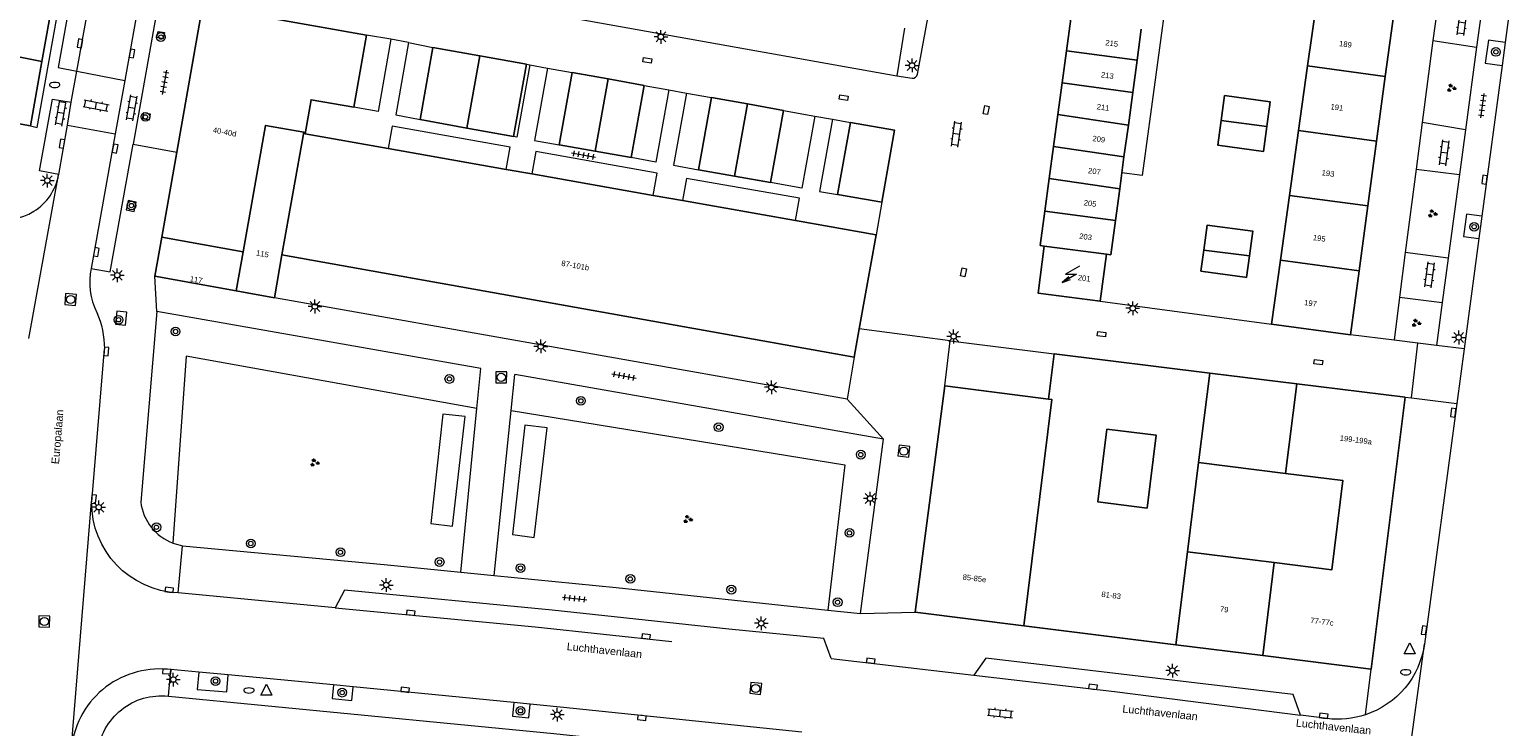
# Model space of a CAD drawing. Extents: x 131101 to 132041, y 397511 to 398853.
# Tile 6 of 80: x 131330 to 131465, y 397784 to 397847. Entities that reach past the tile are written whole.
import ezdxf
from ezdxf.enums import TextEntityAlignment as Align

# ---------------------------------------------------------------- set-up
doc = ezdxf.new("R2010")
doc.units = 0
doc.linetypes.add('DGN Style 2', pattern=[51.514866, 30.90892, -20.605946])
doc.layers.add('_vervallen situatie', color=250, linetype='Continuous', lineweight=9, plot=False)
for name, color, linetype, lineweight in [('gg-afsc-erfafscheiding', 250, 'Continuous', 9), ('gg-afsc-muur', 250, 'Continuous', 9), ('gg-bbg-bijgebouw', 10, 'Continuous', 25), ('gg-bbg-gedigitaliseerde bebouwing', 10, 'Continuous', 25), ('gg-bbg-gedigitaliseerde bijgebouw', 10, 'Continuous', 25), ('gg-bbg-hoofdgebouw', 10, 'Continuous', 25), ('gg-bbg-tussenscheiding', 10, 'Continuous', 25), ('gg-knt-verharding', 250, 'Continuous', 9), ('gg-knt-verharding nz', 250, 'DGN Style 2', 9), ('gt-grn-groengrens', 250, 'Continuous', 9), ('gt-grn-weggrens', 250, 'Continuous', 9), ('gt-symb-boom', 250, 'Continuous', 9), ('gt-symb-brandkraan', 250, 'Continuous', 9), ('gt-symb-groenvak', 250, 'Continuous', 9), ('gt-symb-klinker verharding', 250, 'Continuous', 9), ('gt-symb-kolk', 250, 'Continuous', 9), ('gt-symb-kolk center center', 250, 'Continuous', 9), ('gt-symb-lichtmast', 250, 'Continuous', 9), ('gt-symb-rioolschacht', 250, 'Continuous', 9), ('gt-symb-tegel verharding', 250, 'Continuous', 9), ('gt-symb-trafo symbool', 250, 'Continuous', 9), ('gt-symb-waterafsluiter', 250, 'Continuous', 9), ('X-AL-huisnummers', 2, 'Continuous', 25), ('X-AL-straatnaam', 3, 'Continuous', 35)]:
    doc.layers.add(name, color=color, linetype=linetype, lineweight=lineweight)
doc.styles.add('CS Annotative', font='arial.ttf')

# ---------------------------------------------------------------- blocks, each defined once
blk = doc.blocks.new('gt0-LMAST')
at = {"layer": 'gt-symb-lichtmast'}
for p, q in [((-0.18, 0.17), (-0.45, 0.44)), ((-0.01, 0.25), (-0.01, 0.62)), ((0.17, 0.17), (0.44, 0.44)), ((-0.26, 0), (-0.63, 0)), ((-0.18, -0.18), (-0.45, -0.45)), ((-0.01, -0.25), (-0.01, -0.63)), ((0.44, -0.45), (0.17, -0.18)), ((0.24, 0), (0.62, 0))]:
    blk.add_line(p, q, dxfattribs=at)
blk.add_circle((-0.01, 0), 0.25, dxfattribs=at)
blk = doc.blocks.new('gt0-KOLKCC')
at = {"layer": 'gt-symb-kolk center center', "flags": 128}
blk.add_lwpolyline([(-0.38, 0.2), (0.38, 0.2), (0.38, -0.2), (-0.38, -0.2), (-0.38, 0.2)], close=True, dxfattribs=at)
blk = doc.blocks.new('gt0-KL1')
at = {"layer": 'gt-symb-klinker verharding'}
for p, q in [((-1.15, 0.3), (1.15, 0.3)), ((-1, -0.3), (-1, 0.3)), ((-0.5, 0.3), (-0.5, 0.45)), ((0, -0.3), (0, 0.3)), ((0.5, 0.3), (0.5, 0.45)), ((1, -0.3), (1, 0.3)), ((-1.15, -0.3), (1.15, -0.3)), ((-0.5, -0.45), (-0.5, -0.3)), ((0.5, -0.45), (0.5, -0.3))]:
    blk.add_line(p, q, dxfattribs=at)
blk = doc.blocks.new('gt0-HSP')
at = {"layer": 'gt-symb-trafo symbool', "flags": 128}
for points in [[(0.77, 0.75), (-0.53, 0), (0.47, 0), (-0.83, -0.75)], [(-0.22, -0.24), (-0.83, -0.75), (-0.08, -0.48)]]:
    blk.add_lwpolyline(points, dxfattribs=at)
blk = doc.blocks.new('gt0-RS')
at = {"layer": 'gt-symb-rioolschacht', "flags": 128}
blk.add_lwpolyline([(-0.5, -0.5), (0.5, -0.5), (0.5, 0.5), (-0.5, 0.5), (-0.5, -0.5)], close=True, dxfattribs=at)
at = {"layer": 'gt-symb-rioolschacht'}
blk.add_circle((0, 0), 0.375, dxfattribs=at)
blk = doc.blocks.new('gt0-BOOM')
at = {"layer": 'gt-symb-boom'}
for radius in [0.4, 0.2]:
    blk.add_circle((0, 0), radius, dxfattribs=at)
blk = doc.blocks.new('gt0-KOLK')
at = {"layer": 'gt-symb-kolk', "flags": 128}
blk.add_lwpolyline([(0, 0), (0.38, 0), (0.38, 0.4), (-0.38, 0.4), (-0.38, 0), (0, 0)], dxfattribs=at)
blk = doc.blocks.new('gt0-TEG1')
at = {"layer": 'gt-symb-tegel verharding'}
for p, q in [((-1.12, 0), (1.12, 0)), ((-0.9, -0.25), (-0.9, 0.25)), ((-0.45, -0.25), (-0.45, 0.25)), ((0, -0.25), (0, 0.25)), ((0.45, -0.25), (0.45, 0.25)), ((0.9, -0.25), (0.9, 0.25))]:
    blk.add_line(p, q, dxfattribs=at)
blk = doc.blocks.new('gt0-GRVAK')
at = {"layer": 'gt-symb-groenvak'}
for p, q in [((-0.11, 0.19), (-0.23, 0.24)), ((-0.18, 0.15), (0.09, 0.15)), ((-0.09, 0.21), (-0.16, 0.32)), ((-0.05, 0.21), (-0.05, 0.39)), ((0, 0.21), (0.06, 0.32)), ((0.02, 0.19), (0.13, 0.24)), ((0.26, -0.05), (0.2, 0.06)), ((0.3, -0.05), (0.3, 0.13)), ((0.35, -0.05), (0.41, 0.06)), ((-0.24, -0.23), (-0.36, -0.18)), ((-0.32, -0.26), (-0.05, -0.26)), ((-0.23, -0.21), (-0.29, -0.09)), ((-0.18, -0.2), (-0.18, -0.02)), ((-0.14, -0.21), (-0.07, -0.09)), ((-0.12, -0.23), (0, -0.18)), ((0.24, -0.07), (0.12, -0.02)), ((0.17, -0.11), (0.44, -0.11)), ((0.37, -0.07), (0.49, -0.02))]:
    blk.add_line(p, q, dxfattribs=at)
blk = doc.blocks.new('gt0-BR')
at = {"layer": 'gt-symb-brandkraan', "extrusion": (0, 0, -1)}
for centre, radius, start, end in [((0.24, 0), 0.206, 287.5669, 72.4331), ((-0.6, -2.66), 3, 72.4331, 73.108), ((0, -0.69), 0.938, 73.108, 106.892), ((0.6, -2.66), 3, 106.892, 107.5669), ((-0.24, 0), 0.206, 107.5669, 252.433), ((-0.6, 2.66), 3, 286.892, 287.5669), ((0.6, 2.66), 3, 252.433, 253.1079)]:
    blk.add_arc(centre, radius, start, end, dxfattribs=at)
at = {"layer": 'gt-symb-brandkraan'}
blk.add_arc((0, 0.69), 0.938, 253.108, 286.8921, dxfattribs=at)
blk = doc.blocks.new('_vervallen situatie')
at = {"layer": 'gg-knt-verharding'}
for p, q in [((131466.83, 397859.57), (131465.03, 397846.14)), ((131462.97, 397849.88), (131462.41, 397845.72)), ((131458.43, 397846.31), (131462.41, 397845.72)), ((131462.41, 397845.72), (131461.4, 397838.18)), ((131465.03, 397846.14), (131464.75, 397844.04)), ((131464.75, 397844.04), (131462.9, 397830.28)), ((131461.4, 397838.18), (131457.45, 397838.83)), ((131461.4, 397838.18), (131460.85, 397834.1)), ((131456.9, 397834.58), (131460.85, 397834.1)), ((131460.85, 397834.1), (131459.82, 397826.46)), ((131462.9, 397830.28), (131462.62, 397828.25)), ((131462.62, 397828.25), (131461.27, 397818.17)), ((131459.82, 397826.46), (131455.9, 397826.96)), ((131459.82, 397826.46), (131459.28, 397822.41)), ((131455.38, 397822.91), (131459.28, 397822.41)), ((131459.28, 397822.41), (131458.75, 397818.48)), ((131341.86, 397821.59), (131340.37, 397804.19)), ((131371.43, 397816.39), (131341.86, 397821.59)), ((131337.04, 397818.18), (131335.89, 397804.22)), ((131457.03, 397818.69), (131454.88, 397818.96)), ((131456.46, 397813.71), (131457.03, 397818.69)), ((131458.75, 397818.48), (131457.03, 397818.69)), ((131461.27, 397818.17), (131460.6, 397813.19)), ((131371.07, 397812.72), (131371.43, 397816.39)), ((131374.22, 397812.56), (131374.56, 397815.84)), ((131408.23, 397809.92), (131374.56, 397815.84)), ((131369.62, 397797.8), (131371.07, 397812.72)), ((131455.9, 397813.76), (131456.46, 397813.71)), ((131460.6, 397813.19), (131457.65, 397791.23)), ((131372.67, 397797.49), (131374.22, 397812.56)), ((131406.12, 397794.01), (131408.23, 397809.92)), ((131358.15, 397794.54), (131343.79, 397795.9)), ((131403.16, 397794.33), (131406.12, 397794.01)), ((131454.64, 397769.19), (131457.65, 397791.23)), ((131403.44, 397789.91), (131416.49, 397788.4)), ((131343.12, 397788.9), (131342.82, 397788.93)), ((131345.67, 397788.67), (131343.12, 397788.9)), ((131348.37, 397788.43), (131345.67, 397788.67)), ((131357.97, 397787.5), (131348.37, 397788.43)), ((131359.78, 397787.33), (131357.97, 397787.5)), ((131374.46, 397785.89), (131359.78, 397787.33)), ((131375.95, 397785.75), (131374.46, 397785.89)), ((131448.75, 397784.44), (131446.33, 397784.74))]:
    blk.add_line(p, q, dxfattribs=at)
at = {"layer": 'gg-knt-verharding', "flags": 128}
for points in [[(131465.03, 397846.14), (131463.51, 397846.34), (131463.2, 397844.25), (131464.75, 397844.04)], [(131462.9, 397830.28), (131461.5, 397830.47), (131461.22, 397828.44), (131462.62, 397828.25)], [(131338.08, 397820.43), (131338.98, 397820.34), (131339.09, 397821.53), (131338.19, 397821.62), (131338.08, 397820.43)], [(131343.32, 397800.45), (131343.75, 397800.31), (131344.19, 397800.21)], [(131344.19, 397800.21), (131362.6, 397798.5), (131369.62, 397797.8)], [(131372.67, 397797.49), (131383.81, 397796.38), (131403.16, 397794.33)], [(131403.44, 397789.91), (131402.78, 397791.74), (131394.1, 397792.59), (131377.97, 397794.34), (131359, 397796.16), (131358.15, 397794.54)], [(131446.33, 397784.74), (131445.67, 397786.62), (131417.59, 397789.93), (131416.49, 397788.4)], [(131345.67, 397788.67), (131345.53, 397787.09), (131348.23, 397786.88), (131348.37, 397788.43)], [(131357.97, 397787.5), (131357.85, 397786.26), (131359.65, 397786.08), (131359.78, 397787.33)], [(131374.46, 397785.89), (131374.34, 397784.64), (131375.83, 397784.49), (131375.95, 397785.75)], [(131400.76, 397783.18), (131378.99, 397785.45), (131375.95, 397785.75)]]:
    blk.add_lwpolyline(points, dxfattribs=at)
at = {"layer": 'gg-knt-verharding'}
for centre, radius, start, end in [((131341.73, 397824.24), 6.02, 167.6921, 206.99), ((131344.96, 397804.77), 4.62, 187.2147, 249.2564), ((131342.09, 397780.86), 8.1, 84.7983, 175.1676)]:
    blk.add_arc(centre, radius, start, end, dxfattribs=at)
at = {"layer": 'gg-knt-verharding', "extrusion": (0, 0, -1)}
for centre, radius, start, end in [((-131328.09, 397818.1), 8.96, 157.6242, 179.4712), ((-131344.16, 397804.16), 8.27, 272.5837, 0.4401), ((-131449.74, 397792.36), 7.99, 188.1405, 251.5824), ((-131449.74, 397792.36), 7.99, 251.5877, 277.1332)]:
    blk.add_arc(centre, radius, start, end, dxfattribs=at)
at = {"layer": 'gg-knt-verharding nz', "flags": 128}
for points in [[(131358.15, 397794.54), (131376.42, 397792.8), (131403.44, 397789.91)], [(131416.49, 397788.4), (131429.32, 397786.9), (131446.33, 397784.74)]]:
    blk.add_lwpolyline(points, dxfattribs=at)
at = {"layer": 'gt-grn-groengrens', "flags": 128}
for points in [[(131371.07, 397812.72), (131344.53, 397817.51), (131343.32, 397800.45)], [(131366.87, 397802.23), (131366.89, 397802.24), (131368.86, 397801.98), (131370.02, 397811.99), (131367.98, 397812.21), (131366.87, 397802.23)], [(131374.22, 397812.56), (131404.71, 397807.59), (131403.16, 397794.33)], [(131374.35, 397801.22), (131374.37, 397801.23), (131376.33, 397800.97), (131377.5, 397810.97), (131375.46, 397811.2), (131374.35, 397801.22)]]:
    blk.add_lwpolyline(points, dxfattribs=at)
at = {"layer": 'gt-grn-weggrens'}
for p, q in [((131341.86, 397821.59), (131341.66, 397824.8)), ((131461.27, 397818.17), (131458.75, 397818.48)), ((131408.23, 397809.92), (131404.9, 397813.6)), ((131456.46, 397813.71), (131460.6, 397813.19)), ((131334.01, 397781.54), (131335.89, 397804.22)), ((131343.79, 397795.9), (131344.19, 397800.21)), ((131369.62, 397797.8), (131372.67, 397797.49)), ((131406.12, 397794.01), (131411.12, 397794.14)), ((131342.9, 397786.47), (131343.12, 397788.9)), ((131452.27, 397784.78), (131452.79, 397788.94))]:
    blk.add_line(p, q, dxfattribs=at)
at = {"layer": 'gt-symb-boom'}
for p in [(131464.18, 397845.28), (131462.19, 397829.32), (131338.35, 397820.83), (131343.56, 397819.76), (131368.57, 397815.43), (131380.59, 397813.43), (131393.17, 397811.02), (131406.15, 397808.52), (131341.81, 397801.89), (131350.43, 397800.41), (131405.12, 397801.38), (131358.62, 397799.61), (131367.68, 397798.72), (131375.07, 397798.17), (131385.1, 397797.18), (131394.33, 397796.2), (131404.04, 397795.05), (131347.21, 397787.85), (131358.78, 397786.8), (131375.07, 397785.14)]:
    blk.add_blockref('gt0-BOOM', p, dxfattribs=at)
at = {"layer": 'gt-symb-brandkraan'}
for p in [(131332.52, 397842.28), (131455.94, 397788.67), (131350.26, 397787.01)]:
    blk.add_blockref('gt0-BR', p, dxfattribs=at)
at = {"layer": 'gt-symb-groenvak'}
for p in [(131460.1, 397841.98), (131458.37, 397830.52), (131456.89, 397820.53), (131356.25, 397807.78), (131390.34, 397802.62)]:
    blk.add_blockref('gt0-GRVAK', p, dxfattribs=at)
at = {"layer": 'gt-symb-klinker verharding'}
for p, rotation in [((131461.09, 397847.95), 82.35613021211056), ((131459.46, 397836.07), 82.35613021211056), ((131458.12, 397824.94), 82.35613021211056), ((131418.89, 397784.92), 354.4319759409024)]:
    blk.add_blockref('gt0-KL1', p, dxfattribs=dict(at, rotation=rotation))
at = {"layer": 'gt-symb-kolk'}
for p, rotation in [((131463.34, 397833.59), 82.00768607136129), ((131337.03, 397817.95), 266.0449623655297), ((131460.48, 397812.32), 82.24257421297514), ((131335.89, 397804.48), 265.1792339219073), ((131342.96, 397795.98), 353.7990290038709), ((131365.02, 397793.89), 354.260901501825), ((131457.81, 397792.47), 82.24257421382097), ((131386.52, 397791.73), 354.089929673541), ((131407.04, 397789.51), 353.2801201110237), ((131342.78, 397788.93), 175.6408483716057), ((131364.5, 397786.86), 354.4319759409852), ((131427.35, 397787.13), 353.2801201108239), ((131386.17, 397784.7), 174.0899296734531), ((131448.42, 397784.48), 352.590815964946)]:
    blk.add_blockref('gt0-KOLK', p, dxfattribs=dict(at, rotation=rotation))
at = {"layer": 'gt-symb-lichtmast'}
for p in [(131338.24, 397824.9), (131356.29, 397822.05), (131460.79, 397819.22), (131376.93, 397818.4), (131398, 397814.67), (131407.02, 397804.52), (131336.55, 397803.72), (131362.81, 397796.62), (131397.07, 397793.13), (131343.36, 397787.99), (131434.64, 397788.81), (131378.43, 397784.79)]:
    blk.add_blockref('gt0-LMAST', p, dxfattribs=at)
at = {"layer": 'gt-symb-tegel verharding'}
for p, rotation in [((131462.95, 397840.38), 82.35613021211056), ((131384.53, 397815.7), 349.9820655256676), ((131380.02, 397795.4), 353.7990290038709)]:
    blk.add_blockref('gt0-TEG1', p, dxfattribs=dict(at, rotation=rotation))
blk = doc.blocks.new('gt0-WAFSL')
at = {"layer": 'gt-symb-waterafsluiter'}
for p, q in [((-0.5, -0.33), (0, 0.67)), ((0, 0.67), (0.5, -0.33)), ((0.5, -0.33), (-0.5, -0.33))]:
    blk.add_line(p, q, dxfattribs=at)

msp = doc.modelspace()

# ---------------------------------------------------------------- linework, layer by layer
at = {"layer": 'gg-afsc-erfafscheiding', "flags": 128}
msp.add_lwpolyline([(131443.47, 397905.26), (131435.61, 397861.59), (131431.87, 397834.01), (131430.01, 397834.23)], dxfattribs=at)
at = {"layer": 'gg-afsc-muur'}
for p, q in [((131346.9, 397854.27), (131409.45, 397843.11)), ((131410.15, 397847.44), (131409.45, 397843.11)), ((131408.07, 397831.56), (131407.55, 397828.59)), ((131428.03, 397822.52), (131443.68, 397820.42)), ((131413.82, 397814.79), (131414.33, 397818.92)), ((131414.33, 397818.92), (131423.82, 397817.73))]:
    msp.add_line(p, q, dxfattribs=at)
at = {"layer": 'gg-bbg-bijgebouw'}
for p, q in [((131424.96, 397845.39), (131425.35, 397848.31)), ((131365.89, 397839.1), (131367.07, 397845.69)), ((131367.07, 397845.69), (131371.35, 397844.92)), ((131424.56, 397842.45), (131424.96, 397845.39)), ((131371.35, 397844.92), (131375.63, 397844.15)), ((131374.44, 397837.56), (131375.63, 397844.15)), ((131378.6, 397836.81), (131379.78, 397843.41)), ((131379.78, 397843.41), (131383.07, 397842.82)), ((131383.07, 397842.82), (131386.36, 397842.23)), ((131424.17, 397839.56), (131424.56, 397842.45)), ((131385.18, 397835.63), (131386.36, 397842.23)), ((131391.33, 397834.53), (131392.52, 397841.12)), ((131392.52, 397841.12), (131395.81, 397840.53)), ((131395.81, 397840.53), (131399.1, 397839.94)), ((131397.92, 397833.35), (131399.1, 397839.94)), ((131365.89, 397839.1), (131370.16, 397838.33)), ((131370.16, 397838.33), (131374.44, 397837.56)), ((131405.21, 397838.84), (131404.03, 397832.27)), ((131423.77, 397836.64), (131424.17, 397839.56)), ((131378.6, 397836.81), (131381.89, 397836.22)), ((131381.89, 397836.22), (131385.18, 397835.63)), ((131423.38, 397833.72), (131423.77, 397836.64)), ((131394.62, 397833.94), (131391.33, 397834.53)), ((131397.92, 397833.35), (131394.62, 397833.94)), ((131422.98, 397830.76), (131423.38, 397833.72)), ((131408.07, 397831.56), (131404.03, 397832.27)), ((131437.44, 397825.24), (131441.23, 397824.72)), ((131445.99, 397814.99), (131438.03, 397815.97))]:
    msp.add_line(p, q, dxfattribs=at)
at = {"layer": 'gg-bbg-bijgebouw', "flags": 128}
for points in [[(131405.21, 397838.84), (131409.25, 397838.13), (131408.07, 397831.56)], [(131422.92, 397827.56), (131422.55, 397827.62), (131422.98, 397830.76)]]:
    msp.add_lwpolyline(points, dxfattribs=at)
at = {"layer": 'gg-bbg-gedigitaliseerde bebouwing'}
for p, q in [((131446.98, 397844.01), (131447.81, 397849.92)), ((131446.15, 397838.1), (131446.98, 397844.01)), ((131445.33, 397832.18), (131446.15, 397838.1)), ((131444.5, 397826.28), (131445.33, 397832.18)), ((131443.68, 397820.42), (131444.5, 397826.28)), ((131435.99, 397799.66), (131437.01, 397807.8)), ((131443.93, 397798.67), (131435.99, 397799.66))]:
    msp.add_line(p, q, dxfattribs=at)
at = {"layer": 'gg-bbg-gedigitaliseerde bebouwing', "flags": 128}
for points in [[(131428.64, 397810.85), (131433.14, 397810.29), (131432.31, 397803.65), (131427.81, 397804.22), (131428.64, 397810.85)], [(131444.96, 397806.81), (131450.2, 397806.15), (131449.19, 397798.02), (131443.93, 397798.67)]]:
    msp.add_lwpolyline(points, dxfattribs=at)
at = {"layer": 'gg-bbg-gedigitaliseerde bijgebouw'}
for p, q in [((131431.78, 397847.36), (131431.4, 397844.52)), ((131431.4, 397844.52), (131431, 397841.59)), ((131431, 397841.59), (131430.6, 397838.61)), ((131430.6, 397838.61), (131430.2, 397835.69)), ((131430.2, 397835.69), (131430.01, 397834.23)), ((131430.01, 397834.23), (131429.81, 397832.77)), ((131429.81, 397832.77), (131429.42, 397829.9)), ((131437.01, 397807.8), (131444.96, 397806.81))]:
    msp.add_line(p, q, dxfattribs=at)
at = {"layer": 'gg-bbg-gedigitaliseerde bijgebouw', "flags": 128}
for points in [[(131443.25, 397838.47), (131443.55, 397840.73), (131439.39, 397841.29), (131439.08, 397839.02)], [(131443.25, 397838.47), (131442.95, 397836.2), (131438.78, 397836.76), (131439.08, 397839.02)], [(131429.42, 397829.9), (131428.99, 397826.76), (131428.6, 397826.81)], [(131441.66, 397826.66), (131441.96, 397828.92), (131437.8, 397829.47), (131437.49, 397827.2)], [(131437.49, 397827.2), (131437.23, 397825.27), (131437.44, 397825.24)], [(131441.23, 397824.72), (131441.39, 397824.7), (131441.66, 397826.66)]]:
    msp.add_lwpolyline(points, dxfattribs=at)
at = {"layer": 'gg-bbg-hoofdgebouw'}
for p, q in [((131332.44, 397850.49), (131331.35, 397844.42)), ((131346.01, 397849.47), (131343.66, 397836.14)), ((131346.01, 397849.47), (131361.01, 397846.82)), ((131454.87, 397848.97), (131454.07, 397843.05)), ((131359.85, 397840.23), (131361.01, 397846.82)), ((131331.35, 397844.42), (131330.3, 397838.54)), ((131454.07, 397843.05), (131453.27, 397837.14)), ((131327.06, 397839.12), (131330.3, 397838.54)), ((131453.27, 397837.14), (131452.48, 397831.22)), ((131343.66, 397836.14), (131342.29, 397828.36)), ((131362.97, 397836.47), (131373.76, 397834.56)), ((131373.76, 397834.56), (131376.11, 397834.15)), ((131376.11, 397834.15), (131387.2, 397832.19)), ((131387.2, 397832.19), (131389.87, 397831.72)), ((131389.87, 397831.72), (131400.19, 397829.89)), ((131452.48, 397831.22), (131451.68, 397825.31)), ((131400.19, 397829.89), (131407.55, 397828.59)), ((131342.29, 397828.36), (131341.66, 397824.8)), ((131407.55, 397828.59), (131406.02, 397820)), ((131353.27, 397826.76), (131352.58, 397822.85)), ((131405.56, 397817.43), (131353.27, 397826.76)), ((131428.03, 397822.52), (131428.6, 397826.81)), ((131341.66, 397824.8), (131349.1, 397823.47)), ((131451.68, 397825.31), (131450.89, 397819.45)), ((131349.1, 397823.47), (131352.58, 397822.85)), ((131406.02, 397820), (131405.56, 397817.43)), ((131450.89, 397819.45), (131443.68, 397820.42)), ((131423.31, 397813.59), (131423.82, 397817.73)), ((131438.03, 397815.97), (131423.82, 397817.73)), ((131411.12, 397794.14), (131413.82, 397814.79)), ((131413.82, 397814.79), (131423.31, 397813.59)), ((131455.9, 397813.76), (131445.99, 397814.99)), ((131455.9, 397813.76), (131452.79, 397788.94)), ((131421.04, 397792.9), (131411.12, 397794.14)), ((131434.93, 397791.17), (131421.04, 397792.9)), ((131442.87, 397790.18), (131434.93, 397791.17)), ((131452.79, 397788.94), (131442.87, 397790.18))]:
    msp.add_line(p, q, dxfattribs=at)
at = {"layer": 'gg-bbg-hoofdgebouw', "flags": 128}
for points in [[(131362.97, 397836.47), (131355.39, 397837.81), (131355.93, 397840.92), (131359.85, 397840.23)], [(131428.03, 397822.52), (131422.35, 397823.27), (131422.92, 397827.56)]]:
    msp.add_lwpolyline(points, dxfattribs=at)
at = {"layer": 'gg-bbg-tussenscheiding'}
for p, q in [((131317.31, 397847.21), (131331.35, 397844.42)), ((131424.96, 397845.39), (131431.4, 397844.52)), ((131370.16, 397838.33), (131371.35, 397844.92)), ((131454.07, 397843.05), (131446.98, 397844.01)), ((131381.89, 397836.22), (131383.07, 397842.82)), ((131424.56, 397842.45), (131431, 397841.59)), ((131394.62, 397833.94), (131395.81, 397840.53)), ((131424.17, 397839.56), (131430.6, 397838.61)), ((131443.25, 397838.47), (131439.08, 397839.02)), ((131453.27, 397837.14), (131446.15, 397838.1)), ((131423.77, 397836.64), (131430.2, 397835.69)), ((131423.38, 397833.72), (131429.81, 397832.77)), ((131452.48, 397831.22), (131445.33, 397832.18)), ((131422.98, 397830.76), (131429.42, 397829.9)), ((131342.29, 397828.36), (131349.73, 397827.04)), ((131422.92, 397827.56), (131428.6, 397826.81)), ((131349.73, 397827.04), (131349.1, 397823.47)), ((131441.66, 397826.66), (131437.49, 397827.2)), ((131451.68, 397825.31), (131444.5, 397826.28)), ((131438.03, 397815.97), (131437.01, 397807.8)), ((131444.96, 397806.81), (131445.99, 397814.99)), ((131435.99, 397799.66), (131434.93, 397791.17)), ((131442.87, 397790.18), (131443.93, 397798.67))]:
    msp.add_line(p, q, dxfattribs=at)
at = {"layer": 'gg-bbg-tussenscheiding', "flags": 128}
for points in [[(131353.27, 397826.76), (131355.27, 397837.97), (131351.78, 397838.58), (131349.73, 397827.04)], [(131423.31, 397813.59), (131423.61, 397813.55), (131421.04, 397792.9)]]:
    msp.add_lwpolyline(points, dxfattribs=at)
at = {"layer": 'gg-knt-verharding'}
for p, q in [((131458.99, 397850.57), (131458.43, 397846.31)), ((131363.23, 397846.43), (131361.01, 397846.82)), ((131364.83, 397846.15), (131363.23, 397846.43)), ((131364.83, 397846.15), (131367.07, 397845.69)), ((131458.43, 397846.31), (131457.45, 397838.83)), ((131375.63, 397844.15), (131375.93, 397844.09)), ((131375.93, 397844.09), (131377.54, 397843.81)), ((131377.54, 397843.81), (131379.78, 397843.41)), ((131334.03, 397840.68), (131334.55, 397843.53)), ((131334.55, 397843.53), (131338.93, 397842.67)), ((131409.45, 397843.11), (131410.84, 397842.89)), ((131386.36, 397842.23), (131388.62, 397841.82)), ((131388.62, 397841.82), (131390.24, 397841.53)), ((131390.24, 397841.53), (131392.52, 397841.12)), ((131399.1, 397839.94), (131401.96, 397839.43)), ((131333.67, 397838.59), (131338.05, 397837.8)), ((131401.96, 397839.43), (131403.57, 397839.14)), ((131403.57, 397839.14), (131405.21, 397838.84)), ((131457.45, 397838.83), (131456.9, 397834.58)), ((131456.9, 397834.58), (131455.9, 397826.96)), ((131332.87, 397834.05), (131332.88, 397834.1)), ((131455.9, 397826.96), (131455.38, 397822.91)), ((131404.9, 397813.6), (131352.58, 397822.85)), ((131455.38, 397822.91), (131454.88, 397818.96)), ((131414.33, 397818.92), (131406.02, 397820)), ((131454.88, 397818.96), (131450.89, 397819.45)), ((131405.56, 397817.43), (131404.9, 397813.6))]:
    msp.add_line(p, q, dxfattribs=at)
at = {"layer": 'gg-knt-verharding', "flags": 128}
for points in [[(131330.3, 397838.54), (131330.92, 397838.39), (131339.62, 397887.04)], [(131340.33, 397875.66), (131338.59, 397876), (131332.84, 397843.86), (131334.55, 397843.53)], [(131411.33, 397843.24), (131414.24, 397858.96), (131416.22, 397858.58), (131417.02, 397863.04), (131427.09, 397861.19)], [(131340.03, 397848.81), (131341.76, 397848.5), (131339.67, 397836.85)], [(131341.85, 397846.59), (131341.96, 397847.16), (131342.55, 397847.05), (131342.43, 397846.47), (131341.85, 397846.59)], [(131363.23, 397846.43), (131362.06, 397839.84), (131359.85, 397840.23)], [(131364.83, 397846.15), (131363.67, 397839.55), (131365.89, 397839.1)], [(131375.93, 397844.09), (131374.74, 397837.5), (131374.44, 397837.56)], [(131377.54, 397843.81), (131376.35, 397837.21), (131378.6, 397836.81)], [(131332.88, 397834.1), (131331.12, 397834.43), (131332.3, 397840.97), (131334.03, 397840.68)], [(131388.62, 397841.82), (131387.44, 397835.23), (131385.18, 397835.63)], [(131390.24, 397841.53), (131389.06, 397834.94), (131391.33, 397834.53)], [(131340.54, 397839.17), (131340.66, 397839.76), (131341.25, 397839.64), (131341.13, 397839.05), (131340.54, 397839.17)], [(131373.76, 397834.56), (131374.12, 397836.59), (131363.33, 397838.5), (131362.97, 397836.47)], [(131401.96, 397839.43), (131400.78, 397832.83), (131397.92, 397833.35)], [(131403.57, 397839.14), (131402.39, 397832.54), (131404.03, 397832.27)], [(131335.85, 397825.52), (131337.58, 397825.21), (131339.67, 397836.85)], [(131387.2, 397832.19), (131387.56, 397834.22), (131376.47, 397836.18), (131376.11, 397834.15)], [(131400.19, 397829.89), (131400.55, 397831.92), (131390.23, 397833.74), (131389.87, 397831.72)], [(131339.05, 397830.87), (131339.78, 397830.72), (131339.96, 397831.58), (131339.22, 397831.73), (131339.05, 397830.87)], [(131342.9, 397786.47), (131378.11, 397783.08), (131403.5, 397780.39), (131427.11, 397777.62), (131447.28, 397775.08)]]:
    msp.add_lwpolyline(points, dxfattribs=at)
at = {"layer": 'gg-knt-verharding'}
for centre, radius, start, end in [((131410.9, 397843.32), 0.434, 261.668, 349.4074), ((131327.96, 397834.97), 5, 254.9062, 349.3066)]:
    msp.add_arc(centre, radius, start, end, dxfattribs=at)
at = {"layer": 'gg-knt-verharding', "extrusion": (0, 0, -1)}
msp.add_arc((-131342.24, 397780.7), 5.81, 5.953, 96.5822, dxfattribs=at)
at = {"layer": 'gg-knt-verharding nz'}
for p, q in [((131340.03, 397848.81), (131338.93, 397842.67)), ((131338.93, 397842.67), (131338.05, 397837.8)), ((131333.67, 397838.59), (131334.03, 397840.68)), ((131332.88, 397834.1), (131333.67, 397838.59)), ((131338.05, 397837.8), (131335.85, 397825.52))]:
    msp.add_line(p, q, dxfattribs=at)
at = {"layer": 'gg-knt-verharding nz', "flags": 128}
msp.add_lwpolyline([(131334.55, 397843.53), (131339.86, 397873.22), (131340.33, 397875.66)], dxfattribs=at)
at = {"layer": 'gt-grn-weggrens'}
for p, q in [((131339.67, 397836.85), (131343.66, 397836.14)), ((131330.14, 397819.12), (131332.87, 397834.05))]:
    msp.add_line(p, q, dxfattribs=at)

# ---------------------------------------------------------------- block references
at = {"layer": '_vervallen situatie'}
msp.add_blockref('_vervallen situatie', (0, 0), dxfattribs=at)
at = {"layer": 'gt-symb-boom'}
for p in [(131342.22, 397846.64), (131340.8, 397839.35), (131339.52, 397831.26)]:
    msp.add_blockref('gt0-BOOM', p, dxfattribs=at)
at = {"layer": 'gt-symb-klinker verharding'}
for p, rotation in [((131336.29, 397840.39), 349.04956573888), ((131339.56, 397840.17), 79.98206552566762), ((131333.08, 397839.7), 79.98206552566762), ((131414.89, 397837.78), 82.2993446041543)]:
    msp.add_blockref('gt0-KL1', p, dxfattribs=dict(at, rotation=rotation))
at = {"layer": 'gt-symb-kolk'}
for p, rotation in [((131335.02, 397846.02), 79.39794170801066), ((131339.39, 397845.17), 260.0949207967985), ((131333.37, 397836.87), 79.98206552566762), ((131337.84, 397836.49), 259.8592068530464), ((131336.13, 397827.05), 259.7464019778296)]:
    msp.add_blockref('gt0-KOLK', p, dxfattribs=dict(at, rotation=rotation))
at = {"layer": 'gt-symb-kolk center center'}
for p, rotation in [((131386.65, 397844.52), 350.3304947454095), ((131404.6, 397841.11), 351.489065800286), ((131417.62, 397839.97), 78.57767893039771), ((131415.54, 397825.16), 77.17287657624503), ((131428.15, 397819.52), 352.4697466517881), ((131447.96, 397816.97), 352.9957407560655)]:
    msp.add_blockref('gt0-KOLKCC', p, dxfattribs=dict(at, rotation=rotation))
at = {"layer": 'gt-symb-lichtmast'}
for p in [(131387.9, 397846.66), (131410.85, 397844.05), (131331.85, 397833.54), (131431.01, 397821.88), (131414.64, 397819.31)]:
    msp.add_blockref('gt0-LMAST', p, dxfattribs=at)
at = {"layer": 'gt-symb-rioolschacht'}
for p, rotation in [((131333.97, 397822.68), 85.52659353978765), ((131373.31, 397815.58), 88.91151115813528), ((131410.09, 397808.84), 83.45090842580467), ((131331.56, 397793.29), 88.91151115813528), ((131396.56, 397787.18), 353.7420660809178)]:
    msp.add_blockref('gt0-RS', p, dxfattribs=dict(at, rotation=rotation))
at = {"layer": 'gt-symb-tegel verharding'}
for p, rotation in [((131342.55, 397842.51), 79.98206552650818), ((131380.83, 397835.86), 349.9820655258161)]:
    msp.add_blockref('gt0-TEG1', p, dxfattribs=dict(at, rotation=rotation))
at = {"layer": 'gt-symb-trafo symbool'}
msp.add_blockref('gt0-HSP', (131425.38, 397824.98), dxfattribs=at)
at = {"layer": 'gt-symb-waterafsluiter'}
for p in [(131456.3, 397790.66), (131351.85, 397786.91)]:
    msp.add_blockref('gt0-WAFSL', p, dxfattribs=at)

# ---------------------------------------------------------------- texts
at = {"layer": 'X-AL-huisnummers', "style": 'CS Annotative'}
for s, rotation, p in [('215', 352.3, (131429.05, 397845.82)), ('189', 352.3, (131450.4, 397845.74)), ('213', 352.3, (131428.65, 397842.89)), ('211', 352.3, (131428.26, 397839.97)), ('191', 352.3, (131449.62, 397839.97)), ('40-40d', 350, (131348, 397837.73)), ('209', 352.3, (131427.87, 397837.07)), ('207', 352.3, (131427.47, 397834.14)), ('193', 352.3, (131448.81, 397833.95)), ('205', 352.3, (131427.07, 397831.21)), ('203', 352.3, (131426.66, 397828.16)), ('195', 352.3, (131448.01, 397828.03)), ('115', 349.9, (131351.45, 397826.61)), ('87-101b', 349.9, (131380.03, 397825.54)), ('117', 349.9, (131345.4, 397824.25)), ('201', 352.4, (131426.53, 397824.38)), ('197', 352.3, (131447.21, 397822.1)), ('199-199a', 352.9, (131451.35, 397809.62)), ('85-85e', 352.9, (131416.51, 397796.99)), ('81-83', 352.9, (131429, 397795.44)), ('79', 352.9, (131439.33, 397794.15)), ('77-77c', 352.9, (131448.26, 397793.03))]:
    msp.add_text(s, height=0.5, rotation=rotation, dxfattribs=at).set_placement(p, align=Align.CENTER)
at = {"layer": 'X-AL-straatnaam', "style": 'CS Annotative'}
for s, rotation, p in [('Europalaan', 85.2, (131332.85, 397810.14)), ('Luchthavenlaan', 353.9, (131382.74, 397790.68)), ('Luchthavenlaan', 353.9, (131433.5, 397784.99)), ('Luchthavenlaan', 353.9, (131449.35, 397783.7))]:
    msp.add_text(s, height=0.7, rotation=rotation, dxfattribs=at).set_placement(p, align=Align.MIDDLE)

doc.saveas('drawing.dxf')
